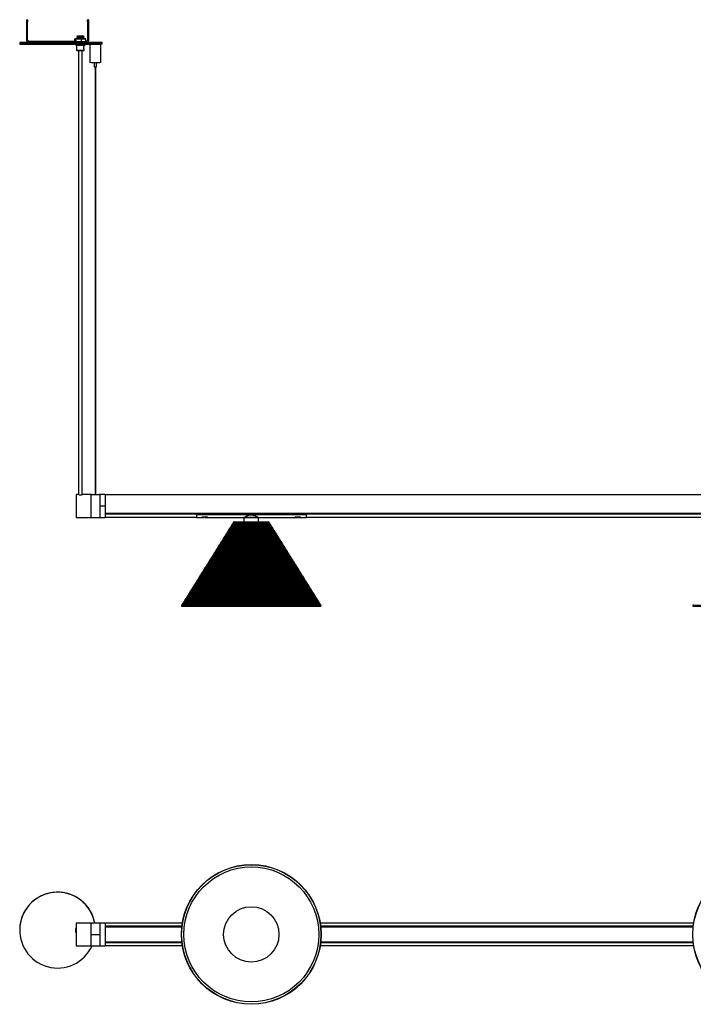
# Model space of a CAD drawing. Header units: millimetres. Extents: x 323 to 2855, y 431 to 1509.
# Tile 1 of 7: x 323 to 1061, y 431 to 1509. Entities that reach past the tile are written whole.
import ezdxf

# ---------------------------------------------------------------- set-up
doc = ezdxf.new("R2010")
doc.units = ezdxf.units.MM

msp = doc.modelspace()

# ---------------------------------------------------------------- linework, layer by layer
at = {"color": 7, "linetype": 'Continuous', "lineweight": 25}
for p, q in [((331.8, 1509), (330.8, 1509)), ((330.8, 1508.9), (330.8, 1509)), ((330.8, 1508.9), (331.8, 1508.9)), ((330.8, 1506.8), (330.8, 1508.9)), ((331.8, 1506.8), (330.8, 1506.8)), ((330.8, 1486.3), (330.8, 1506.8)), ((331.8, 1508.9), (331.8, 1509)), ((331.8, 1508.9), (331.8, 1506.8)), ((331.8, 1486.3), (331.8, 1506.8)), ((398.4, 1509), (397.4, 1509)), ((397.4, 1509), (397.4, 1508.9)), ((397.4, 1508.9), (398.4, 1508.9)), ((397.4, 1506.8), (397.4, 1508.9)), ((398.4, 1506.8), (397.4, 1506.8)), ((397.4, 1506.8), (397.4, 1486.3)), ((398.4, 1509), (398.4, 1508.9)), ((398.4, 1508.9), (398.4, 1506.8)), ((398.4, 1506.8), (398.4, 1486.3)), ((383.7, 1488.2), (383.6, 1488.1)), ((383.6, 1485), (383.6, 1488.1)), ((383.7, 1488.2), (384.6, 1488.1)), ((385.6, 1488.2), (384.2, 1488.2)), ((384.8, 1488.1), (384.6, 1488.1)), ((384.8, 1484.9), (384.8, 1488.1)), ((385.5, 1488.1), (384.8, 1488.1)), ((385.5, 1488.1), (390.1, 1488.1)), ((385.6, 1490.2), (385.6, 1490.1)), ((385.6, 1489.2), (385.6, 1489.1)), ((385.6, 1488.2), (385.6, 1488.1)), ((386.1, 1490.8), (386.1, 1490.5)), ((386.1, 1489.8), (386.1, 1489.5)), ((386.1, 1488.8), (386.1, 1488.5)), ((390.8, 1488.1), (390.1, 1488.1)), ((390.8, 1484.9), (390.8, 1488.1)), ((391.4, 1488.1), (390.8, 1488.1)), ((391.4, 1488.1), (395, 1488.1)), ((393, 1490), (393, 1490.2)), ((393, 1489), (393, 1489.2)), ((393, 1488.1), (393, 1488.2)), ((393.7, 1488.2), (393, 1488.2)), ((393.6, 1490.6), (393.6, 1490.7)), ((393.6, 1489.6), (393.6, 1489.7)), ((393.6, 1488.6), (393.6, 1488.7)), ((395.4, 1488.1), (394.5, 1488.2)), ((395.6, 1488.1), (395, 1488.1)), ((395.4, 1488.1), (395.6, 1488.1)), ((395.6, 1485), (395.6, 1488.1)), ((323.1, 1483.9), (323.1, 1482.4)), ((331.8, 1486.3), (330.8, 1486.3)), ((333.3, 1484.8), (333.3, 1485.1)), ((383.6, 1485.1), (333.3, 1485.1)), ((333.3, 1484.8), (333.3, 1483.8)), ((395.9, 1484.8), (333.3, 1484.8)), ((395.9, 1483.8), (333.3, 1483.8)), ((383.6, 1485), (383.7, 1485)), ((383.7, 1485), (384.6, 1484.9)), ((384.1, 1482.1), (384.1, 1481.4)), ((384.6, 1484.9), (384.8, 1484.9)), ((384.8, 1484.9), (385.5, 1484.9)), ((385.4, 1481.4), (385.4, 1475.6)), ((385.5, 1484.9), (390.1, 1484.9)), ((390.1, 1484.9), (390.8, 1484.9)), ((390.8, 1484.9), (391.4, 1484.9)), ((391.4, 1484.9), (395, 1484.9)), ((393.8, 1480.5), (393.8, 1481.4)), ((395, 1484.9), (395.6, 1485)), ((395.1, 1481.4), (395.1, 1482.2)), ((395.6, 1485), (395.4, 1484.9)), ((395.9, 1485.1), (395.6, 1485.1)), ((395.9, 1485.1), (395.9, 1484.8)), ((395.9, 1484.8), (395.9, 1483.8)), ((397.4, 1486.3), (398.4, 1486.3)), ((400.1, 1482.3), (400.1, 1462.3)), ((406.1, 1482.4), (405.4, 1482.4)), ((406.6, 1483.9), (406.6, 1483.9)), ((410.4, 1482.3), (410.4, 1482.4)), ((412.1, 1462.3), (412.1, 1482.3)), ((413.6, 1482.4), (413.6, 1483.9)), ((385.4, 1475.6), (385.6, 1475.4)), ((387.6, 1475.4), (387.6, 988.9)), ((391.6, 988.9), (391.6, 1475.4)), ((393.6, 1475.4), (393.8, 1475.6)), ((393.8, 1475.6), (393.8, 1476.4)), ((404.8, 1462.3), (404.8, 1457.3)), ((405.6, 1457.3), (405.6, 988.9)), ((406.6, 988.9), (406.6, 1457.3)), ((407.3, 1457.3), (407.3, 1462.3)), ((387.4, 989), (385.1, 989)), ((385.1, 989), (385.1, 964)), ((400.9, 989), (391.8, 989)), ((401.8, 989), (400.9, 989)), ((400.9, 989), (400.9, 964)), ((400.9, 989), (400.9, 964)), ((400.9, 989), (401.6, 989)), ((400.9, 989), (400.9, 989)), ((401.6, 988.9), (401.6, 989)), ((401.6, 989), (401.6, 989)), ((402.3, 989), (405.6, 989)), ((402.3, 989), (402.4, 988.9)), ((409.5, 988.9), (402.3, 988.9)), ((406.6, 989), (409.5, 989)), ((409.5, 988.9), (409.5, 989)), ((410.9, 989), (410.1, 989)), ((410.3, 989), (410.3, 988.9)), ((410.3, 989), (410.9, 989)), ((410.3, 989), (410.3, 989)), ((416.8, 989), (410.9, 989)), ((410.9, 989), (410.9, 964)), ((410.9, 989), (410.9, 989)), ((410.9, 989), (410.9, 976.5)), ((416.8, 989), (416.8, 976.5)), ((2416.8, 988.7), (416.8, 988.7)), ((416.8, 976.5), (410.9, 976.5)), ((410.9, 976.5), (410.9, 964)), ((416.8, 976.5), (416.8, 964)), ((385.1, 964), (400.9, 964)), ((400.9, 964), (410.9, 964)), ((410.9, 964), (416.8, 964)), ((416.8, 968.3), (2416.8, 968.3)), ((2416.8, 968.2), (416.8, 968.2)), ((416.8, 968), (516.8, 968)), ((516.8, 967.6), (416.8, 967.6)), ((416.8, 964.3), (516.8, 964.3)), ((516.8, 967.4), (516.8, 968.2)), ((516.8, 968.2), (636.8, 968.2)), ((516.8, 968.2), (516.8, 968.2)), ((516.8, 968.2), (518.3, 968.2)), ((516.8, 967.4), (636.8, 967.4)), ((516.8, 967.4), (516.8, 964)), ((516.8, 964), (522, 964)), ((518.3, 968.2), (518.3, 968.2)), ((519.8, 968.2), (519.8, 968.2)), ((522.3, 968.2), (522.3, 968.2)), ((522.6, 964.1), (525.3, 964.1)), ((526.3, 964.3), (525.3, 964.3)), ((526.3, 964.1), (529, 964.1)), ((528.4, 968.2), (528.4, 968.2)), ((528.4, 968.2), (620.3, 968.2)), ((529, 964.1), (528.9, 964.1)), ((529.5, 964), (568.8, 964)), ((568.8, 964), (568.8, 959.2)), ((584.8, 964), (568.8, 964)), ((568.8, 964), (584.8, 964)), ((584.8, 964), (624, 964)), ((584.8, 959.2), (584.8, 964)), ((620.3, 968.2), (620.3, 968.2)), ((624.3, 968.2), (624.3, 968.2)), ((624.5, 964.1), (627.3, 964.1)), ((625.3, 968.2), (625.3, 968.2)), ((628.2, 964.3), (627.2, 964.3)), ((628.3, 964.1), (631, 964.1)), ((630.4, 968.2), (636.8, 968.2)), ((630.4, 968.2), (630.4, 968.2)), ((631.5, 964), (636.8, 964)), ((636.8, 967.4), (636.8, 968.2)), ((636.8, 968.2), (636.8, 968.2)), ((636.8, 968), (1076.8, 968)), ((1076.8, 967.6), (636.8, 967.6)), ((636.8, 967.4), (636.8, 964)), ((636.8, 964.3), (1076.8, 964.3)), ((552.2, 949.7), (551.2, 949.4)), ((551.2, 949.4), (551.4, 948.4)), ((551.2, 949.4), (602.4, 949.4)), ((553.1, 951), (552, 950.8)), ((552, 950.8), (552.3, 949.7)), ((552, 950.8), (601.6, 950.8)), ((552.2, 949.7), (601.4, 949.7)), ((552.3, 949.7), (552.2, 949.7)), ((552.3, 949.7), (601.3, 949.7)), ((553.9, 952.4), (552.9, 952.1)), ((552.9, 952.1), (553.1, 951.1)), ((552.9, 952.1), (600.7, 952.1)), ((553.1, 951.1), (600.5, 951.1)), ((553.1, 951.1), (553.1, 951)), ((553.1, 951), (600.5, 951)), ((554.7, 953.7), (553.7, 953.5)), ((553.7, 953.5), (554, 952.5)), ((553.7, 953.5), (599.9, 953.5)), ((554, 952.5), (553.9, 952.4)), ((553.9, 952.4), (599.7, 952.4)), ((554, 952.5), (599.6, 952.5)), ((555.6, 955.1), (554.6, 954.8)), ((554.6, 954.8), (554.8, 953.8)), ((554.6, 954.8), (599, 954.8)), ((554.8, 953.8), (554.7, 953.7)), ((554.7, 953.7), (598.8, 953.7)), ((554.8, 953.8), (598.8, 953.8)), ((556.4, 956.4), (555.4, 956.2)), ((555.4, 956.2), (555.6, 955.2)), ((555.4, 956.2), (598.2, 956.2)), ((555.6, 955.2), (597.9, 955.2)), ((555.6, 955.2), (555.6, 955.1)), ((555.6, 955.1), (598, 955.1)), ((557.3, 957.8), (556.2, 957.5)), ((556.2, 957.5), (556.5, 956.5)), ((556.2, 957.5), (597.3, 957.5)), ((556.5, 956.5), (556.4, 956.4)), ((556.4, 956.4), (597.1, 956.4)), ((556.5, 956.5), (597.1, 956.5)), ((558.1, 959.2), (557.1, 958.9)), ((557.1, 958.9), (557.3, 957.9)), ((557.1, 958.9), (596.5, 958.9)), ((557.3, 957.9), (596.2, 957.9)), ((557.3, 957.9), (557.3, 957.8)), ((557.3, 957.8), (596.3, 957.8)), ((558.1, 959.2), (595.4, 959.2)), ((596.5, 958.9), (595.4, 959.2)), ((596.2, 957.9), (596.5, 958.9)), ((596.3, 957.8), (596.2, 957.9)), ((597.3, 957.5), (596.3, 957.8)), ((597.1, 956.5), (597.3, 957.5)), ((597.1, 956.4), (597.1, 956.5)), ((598.2, 956.2), (597.1, 956.4)), ((597.9, 955.2), (598.2, 956.2)), ((598, 955.1), (597.9, 955.2)), ((599, 954.8), (598, 955.1)), ((598.8, 953.8), (599, 954.8)), ((598.8, 953.7), (598.8, 953.8)), ((599.9, 953.5), (598.8, 953.7)), ((599.6, 952.5), (599.9, 953.5)), ((599.7, 952.4), (599.6, 952.5)), ((600.7, 952.1), (599.7, 952.4)), ((600.5, 951.1), (600.7, 952.1)), ((600.5, 951), (600.5, 951.1)), ((601.6, 950.8), (600.5, 951)), ((601.3, 949.7), (601.6, 950.8)), ((601.4, 949.7), (601.3, 949.7)), ((602.4, 949.4), (601.4, 949.7)), ((602.2, 948.4), (602.4, 949.4)), ((545.4, 938.8), (544.4, 938.5)), ((544.4, 938.5), (544.6, 937.5)), ((544.4, 938.5), (609.2, 938.5)), ((546.3, 940.2), (545.2, 939.9)), ((545.2, 939.9), (545.5, 938.9)), ((545.2, 939.9), (608.4, 939.9)), ((545.5, 938.9), (545.4, 938.8)), ((545.4, 938.8), (608.2, 938.8)), ((545.5, 938.9), (608.1, 938.9)), ((547.1, 941.5), (546.1, 941.3)), ((546.1, 941.3), (546.3, 940.2)), ((546.1, 941.3), (607.5, 941.3)), ((546.3, 940.2), (607.3, 940.2)), ((546.3, 940.2), (607.3, 940.2)), ((546.3, 940.2), (546.3, 940.2)), ((548, 942.9), (546.9, 942.6)), ((546.9, 942.6), (547.2, 941.6)), ((546.9, 942.6), (606.7, 942.6)), ((547.2, 941.6), (547.1, 941.5)), ((547.1, 941.5), (606.5, 941.5)), ((547.2, 941.6), (606.4, 941.6)), ((548.8, 944.2), (547.8, 944)), ((547.8, 944), (548, 943)), ((547.8, 944), (605.8, 944)), ((548, 943), (605.6, 943)), ((548, 943), (548, 942.9)), ((548, 942.9), (605.6, 942.9)), ((549.7, 945.6), (548.6, 945.3)), ((548.6, 945.3), (548.9, 944.3)), ((548.6, 945.3), (605, 945.3)), ((548.9, 944.3), (548.8, 944.2)), ((548.8, 944.2), (604.8, 944.2)), ((548.9, 944.3), (604.7, 944.3)), ((550.5, 946.9), (549.5, 946.7)), ((549.5, 946.7), (549.7, 945.7)), ((549.5, 946.7), (604.1, 946.7)), ((549.7, 945.7), (603.9, 945.7)), ((549.7, 945.7), (549.7, 945.6)), ((549.7, 945.6), (603.9, 945.6)), ((551.4, 948.3), (550.3, 948)), ((550.3, 948), (550.6, 947)), ((550.3, 948), (603.3, 948)), ((550.6, 947), (550.5, 946.9)), ((550.5, 946.9), (603.1, 946.9)), ((550.6, 947), (603, 947)), ((551.4, 948.4), (602.2, 948.4)), ((551.4, 948.4), (551.4, 948.3)), ((551.4, 948.3), (602.2, 948.3)), ((602.2, 948.3), (602.2, 948.4)), ((603.3, 948), (602.2, 948.3)), ((603, 947), (603.3, 948)), ((603.1, 946.9), (603, 947)), ((604.1, 946.7), (603.1, 946.9)), ((603.9, 945.7), (604.1, 946.7)), ((603.9, 945.6), (603.9, 945.7)), ((605, 945.3), (603.9, 945.6)), ((604.7, 944.3), (605, 945.3)), ((604.8, 944.2), (604.7, 944.3)), ((605.8, 944), (604.8, 944.2)), ((605.6, 943), (605.8, 944)), ((605.6, 942.9), (605.6, 943)), ((606.7, 942.6), (605.6, 942.9)), ((606.4, 941.6), (606.7, 942.6)), ((606.5, 941.5), (606.4, 941.6)), ((607.5, 941.3), (606.5, 941.5)), ((607.3, 940.2), (607.5, 941.3)), ((608.4, 939.9), (607.3, 940.2)), ((607.3, 940.2), (607.3, 940.2)), ((608.1, 938.9), (608.4, 939.9)), ((608.2, 938.8), (608.1, 938.9)), ((609.2, 938.5), (608.2, 938.8)), ((609, 937.5), (609.2, 938.5)), ((538.6, 927.9), (537.6, 927.7)), ((537.6, 927.7), (537.8, 926.7)), ((537.6, 927.7), (616, 927.7)), ((539.5, 929.3), (538.4, 929)), ((538.4, 929), (538.7, 928)), ((538.4, 929), (615.1, 929)), ((538.7, 928), (538.6, 927.9)), ((538.6, 927.9), (614.9, 927.9)), ((538.7, 928), (614.9, 928)), ((540.3, 930.7), (539.3, 930.4)), ((539.3, 930.4), (539.5, 929.4)), ((539.3, 930.4), (614.3, 930.4)), ((539.5, 929.4), (614, 929.4)), ((539.5, 929.4), (539.5, 929.3)), ((539.5, 929.3), (614.1, 929.3)), ((541.2, 932), (540.1, 931.8)), ((540.1, 931.8), (540.4, 930.7)), ((540.1, 931.8), (613.4, 931.8)), ((540.3, 930.7), (613.2, 930.7)), ((540.4, 930.7), (540.3, 930.7)), ((540.4, 930.7), (613.2, 930.7)), ((542, 933.4), (541, 933.1)), ((541, 933.1), (541.2, 932.1)), ((541, 933.1), (612.6, 933.1)), ((541.2, 932.1), (612.3, 932.1)), ((541.2, 932.1), (541.2, 932)), ((541.2, 932), (612.4, 932)), ((542.9, 934.7), (541.8, 934.5)), ((541.8, 934.5), (542.1, 933.5)), ((541.8, 934.5), (611.7, 934.5)), ((542.1, 933.5), (542, 933.4)), ((542, 933.4), (611.6, 933.4)), ((542.1, 933.5), (611.5, 933.5)), ((543.7, 936.1), (542.7, 935.8)), ((542.7, 935.8), (542.9, 934.8)), ((542.7, 935.8), (610.9, 935.8)), ((542.9, 934.8), (610.6, 934.8)), ((542.9, 934.8), (542.9, 934.7)), ((542.9, 934.7), (610.7, 934.7)), ((544.6, 937.4), (543.5, 937.2)), ((543.5, 937.2), (543.8, 936.2)), ((543.5, 937.2), (610.1, 937.2)), ((543.8, 936.2), (543.7, 936.1)), ((543.7, 936.1), (609.9, 936.1)), ((543.8, 936.2), (609.8, 936.2)), ((544.6, 937.5), (609, 937.5)), ((544.6, 937.5), (544.6, 937.4)), ((544.6, 937.4), (609, 937.4)), ((609, 937.4), (609, 937.5)), ((610.1, 937.2), (609, 937.4)), ((609.8, 936.2), (610.1, 937.2)), ((609.9, 936.1), (609.8, 936.2)), ((610.9, 935.8), (609.9, 936.1)), ((610.6, 934.8), (610.9, 935.8)), ((610.7, 934.7), (610.6, 934.8)), ((611.7, 934.5), (610.7, 934.7)), ((611.5, 933.5), (611.7, 934.5)), ((611.6, 933.4), (611.5, 933.5)), ((612.6, 933.1), (611.6, 933.4)), ((612.3, 932.1), (612.6, 933.1)), ((612.4, 932), (612.3, 932.1)), ((613.4, 931.8), (612.4, 932)), ((613.2, 930.7), (613.4, 931.8)), ((614.3, 930.4), (613.2, 930.7)), ((613.2, 930.7), (613.2, 930.7)), ((614, 929.4), (614.3, 930.4)), ((614.1, 929.3), (614, 929.4)), ((615.1, 929), (614.1, 929.3)), ((614.9, 928), (615.1, 929)), ((614.9, 927.9), (614.9, 928)), ((616, 927.7), (614.9, 927.9)), ((615.7, 926.7), (616, 927.7)), ((531.9, 917.1), (530.8, 916.8)), ((530.8, 916.8), (531.1, 915.8)), ((530.8, 916.8), (622.8, 916.8)), ((532.7, 918.4), (531.7, 918.2)), ((531.7, 918.2), (531.9, 917.2)), ((531.7, 918.2), (621.9, 918.2)), ((531.9, 917.2), (621.7, 917.2)), ((531.9, 917.2), (531.9, 917.1)), ((531.9, 917.1), (621.7, 917.1)), ((533.6, 919.8), (532.5, 919.5)), ((532.5, 919.5), (532.8, 918.5)), ((532.5, 919.5), (621.1, 919.5)), ((532.8, 918.5), (532.7, 918.4)), ((532.7, 918.4), (620.9, 918.4)), ((532.8, 918.5), (620.8, 918.5)), ((534.4, 921.2), (533.4, 920.9)), ((533.4, 920.9), (533.6, 919.9)), ((533.4, 920.9), (620.2, 920.9)), ((533.6, 919.9), (620, 919.9)), ((533.6, 919.9), (533.6, 919.8)), ((533.6, 919.8), (620, 919.8)), ((535.2, 922.5), (534.2, 922.3)), ((534.2, 922.3), (534.5, 921.2)), ((534.2, 922.3), (619.4, 922.3)), ((534.4, 921.2), (619.2, 921.2)), ((534.5, 921.2), (534.4, 921.2)), ((534.5, 921.2), (619.1, 921.2)), ((536.1, 923.9), (535, 923.6)), ((535, 923.6), (535.3, 922.6)), ((535, 923.6), (618.5, 923.6)), ((535.3, 922.6), (535.2, 922.5)), ((535.2, 922.5), (618.3, 922.5)), ((535.3, 922.6), (618.3, 922.6)), ((536.9, 925.2), (535.9, 925)), ((535.9, 925), (536.1, 924)), ((535.9, 925), (617.7, 925)), ((536.1, 924), (617.4, 924)), ((536.1, 924), (536.1, 923.9)), ((536.1, 923.9), (617.5, 923.9)), ((537.8, 926.6), (536.7, 926.3)), ((536.7, 926.3), (537, 925.3)), ((536.7, 926.3), (616.8, 926.3)), ((537, 925.3), (536.9, 925.2)), ((536.9, 925.2), (616.6, 925.2)), ((537, 925.3), (616.6, 925.3)), ((537.8, 926.7), (615.7, 926.7)), ((537.8, 926.7), (537.8, 926.6)), ((537.8, 926.6), (615.8, 926.6)), ((615.8, 926.6), (615.7, 926.7)), ((616.8, 926.3), (615.8, 926.6)), ((616.6, 925.3), (616.8, 926.3)), ((616.6, 925.2), (616.6, 925.3)), ((617.7, 925), (616.6, 925.2)), ((617.4, 924), (617.7, 925)), ((617.5, 923.9), (617.4, 924)), ((618.5, 923.6), (617.5, 923.9)), ((618.3, 922.6), (618.5, 923.6)), ((618.3, 922.5), (618.3, 922.6)), ((619.4, 922.3), (618.3, 922.5)), ((619.1, 921.2), (619.4, 922.3)), ((619.2, 921.2), (619.1, 921.2)), ((620.2, 920.9), (619.2, 921.2)), ((620, 919.9), (620.2, 920.9)), ((620, 919.8), (620, 919.9)), ((621.1, 919.5), (620, 919.8)), ((620.8, 918.5), (621.1, 919.5)), ((620.9, 918.4), (620.8, 918.5)), ((621.9, 918.2), (620.9, 918.4)), ((621.7, 917.2), (621.9, 918.2)), ((621.7, 917.1), (621.7, 917.2)), ((622.8, 916.8), (621.7, 917.1)), ((622.5, 915.8), (622.8, 916.8)), ((525.1, 906.2), (524, 906)), ((524, 906), (524.3, 905)), ((524, 906), (629.6, 906)), ((525.9, 907.6), (524.9, 907.3)), ((524.9, 907.3), (525.1, 906.3)), ((524.9, 907.3), (628.7, 907.3)), ((525.1, 906.3), (628.5, 906.3)), ((525.1, 906.3), (525.1, 906.2)), ((525.1, 906.2), (628.5, 906.2)), ((526.8, 908.9), (525.7, 908.7)), ((525.7, 908.7), (526, 907.7)), ((525.7, 908.7), (627.9, 908.7)), ((526, 907.7), (525.9, 907.6)), ((525.9, 907.6), (627.7, 907.6)), ((526, 907.7), (627.6, 907.7)), ((527.6, 910.3), (526.6, 910)), ((526.6, 910), (526.8, 909)), ((526.6, 910), (627, 910)), ((526.8, 909), (626.8, 909)), ((526.8, 909), (526.8, 908.9)), ((526.8, 908.9), (626.8, 908.9)), ((528.5, 911.7), (527.4, 911.4)), ((527.4, 911.4), (527.7, 910.4)), ((527.4, 911.4), (626.2, 911.4)), ((527.7, 910.4), (527.6, 910.3)), ((527.6, 910.3), (626, 910.3)), ((527.7, 910.4), (625.9, 910.4)), ((529.3, 913), (528.3, 912.8)), ((528.3, 912.8), (528.5, 911.7)), ((528.3, 912.8), (625.3, 912.8)), ((528.5, 911.7), (625.1, 911.7)), ((528.5, 911.7), (625.1, 911.7)), ((528.5, 911.7), (528.5, 911.7)), ((530.2, 914.4), (529.1, 914.1)), ((529.1, 914.1), (529.4, 913.1)), ((529.1, 914.1), (624.5, 914.1)), ((529.4, 913.1), (529.3, 913)), ((529.3, 913), (624.3, 913)), ((529.4, 913.1), (624.2, 913.1)), ((531, 915.7), (530, 915.5)), ((530, 915.5), (530.2, 914.5)), ((530, 915.5), (623.6, 915.5)), ((530.2, 914.5), (623.4, 914.5)), ((530.2, 914.5), (530.2, 914.4)), ((530.2, 914.4), (623.4, 914.4)), ((531.1, 915.8), (531, 915.7)), ((531, 915.7), (622.6, 915.7)), ((531.1, 915.8), (622.5, 915.8)), ((622.6, 915.7), (622.5, 915.8)), ((623.6, 915.5), (622.6, 915.7)), ((623.4, 914.5), (623.6, 915.5)), ((623.4, 914.4), (623.4, 914.5)), ((624.5, 914.1), (623.4, 914.4)), ((624.2, 913.1), (624.5, 914.1)), ((624.3, 913), (624.2, 913.1)), ((625.3, 912.8), (624.3, 913)), ((625.1, 911.7), (625.3, 912.8)), ((626.2, 911.4), (625.1, 911.7)), ((625.1, 911.7), (625.1, 911.7)), ((625.9, 910.4), (626.2, 911.4)), ((626, 910.3), (625.9, 910.4)), ((627, 910), (626, 910.3)), ((626.8, 909), (627, 910)), ((626.8, 908.9), (626.8, 909)), ((627.9, 908.7), (626.8, 908.9)), ((627.6, 907.7), (627.9, 908.7)), ((627.7, 907.6), (627.6, 907.7)), ((628.7, 907.3), (627.7, 907.6)), ((628.5, 906.3), (628.7, 907.3)), ((628.5, 906.2), (628.5, 906.3)), ((629.6, 906), (628.5, 906.2)), ((629.3, 905), (629.6, 906)), ((518.3, 895.4), (517.2, 895.1)), ((517.2, 895.1), (517.5, 894.1)), ((517.2, 895.1), (636.3, 895.1)), ((519.1, 896.7), (518.1, 896.5)), ((518.1, 896.5), (518.3, 895.5)), ((518.1, 896.5), (635.5, 896.5)), ((518.3, 895.5), (635.2, 895.5)), ((518.3, 895.5), (518.3, 895.4)), ((518.3, 895.4), (635.3, 895.4)), ((520, 898.1), (518.9, 897.8)), ((518.9, 897.8), (519.2, 896.8)), ((518.9, 897.8), (634.6, 897.8)), ((519.2, 896.8), (519.1, 896.7)), ((519.1, 896.7), (634.4, 896.7)), ((519.2, 896.8), (634.4, 896.8)), ((520.8, 899.5), (519.8, 899.2)), ((519.8, 899.2), (520, 898.2)), ((519.8, 899.2), (633.8, 899.2)), ((520, 898.2), (633.5, 898.2)), ((520, 898.2), (520, 898.1)), ((520, 898.1), (633.6, 898.1)), ((521.7, 900.8), (520.6, 900.5)), ((520.6, 900.5), (520.9, 899.5)), ((520.6, 900.5), (632.9, 900.5)), ((520.8, 899.5), (632.7, 899.5)), ((520.9, 899.5), (520.8, 899.5)), ((520.9, 899.5), (632.7, 899.5)), ((522.5, 902.2), (521.5, 901.9)), ((521.5, 901.9), (521.7, 900.9)), ((521.5, 901.9), (632.1, 901.9)), ((521.7, 900.9), (631.8, 900.9)), ((521.7, 900.9), (521.7, 900.8)), ((521.7, 900.8), (631.9, 900.8)), ((523.4, 903.5), (522.3, 903.3)), ((522.3, 903.3), (522.6, 902.2)), ((522.3, 903.3), (631.2, 903.3)), ((522.5, 902.2), (631.1, 902.2)), ((522.6, 902.2), (522.5, 902.2)), ((522.6, 902.2), (631, 902.2)), ((524.2, 904.9), (523.2, 904.6)), ((523.2, 904.6), (523.4, 903.6)), ((523.2, 904.6), (630.4, 904.6)), ((523.4, 903.6), (630.2, 903.6)), ((523.4, 903.6), (523.4, 903.5)), ((523.4, 903.5), (630.2, 903.5)), ((524.3, 905), (524.2, 904.9)), ((524.2, 904.9), (629.4, 904.9)), ((524.3, 905), (629.3, 905)), ((629.4, 904.9), (629.3, 905)), ((630.4, 904.6), (629.4, 904.9)), ((630.2, 903.6), (630.4, 904.6)), ((630.2, 903.5), (630.2, 903.6)), ((631.2, 903.3), (630.2, 903.5)), ((631, 902.2), (631.2, 903.3)), ((631.1, 902.2), (631, 902.2)), ((632.1, 901.9), (631.1, 902.2)), ((631.8, 900.9), (632.1, 901.9)), ((631.9, 900.8), (631.8, 900.9)), ((632.9, 900.5), (631.9, 900.8)), ((632.7, 899.5), (632.9, 900.5)), ((633.8, 899.2), (632.7, 899.5)), ((632.7, 899.5), (632.7, 899.5)), ((633.5, 898.2), (633.8, 899.2)), ((633.6, 898.1), (633.5, 898.2)), ((634.6, 897.8), (633.6, 898.1)), ((634.4, 896.8), (634.6, 897.8)), ((634.4, 896.7), (634.4, 896.8)), ((635.5, 896.5), (634.4, 896.7)), ((635.2, 895.5), (635.5, 896.5)), ((635.3, 895.4), (635.2, 895.5)), ((636.3, 895.1), (635.3, 895.4)), ((636.1, 894.1), (636.3, 895.1)), ((511.5, 884.5), (510.5, 884.3)), ((510.5, 884.3), (510.7, 883.3)), ((510.5, 884.3), (643.1, 884.3)), ((512.4, 885.9), (511.3, 885.6)), ((511.3, 885.6), (511.6, 884.6)), ((511.3, 885.6), (642.3, 885.6)), ((511.6, 884.6), (511.5, 884.5)), ((511.5, 884.5), (642.1, 884.5)), ((511.6, 884.6), (642, 884.6)), ((513.2, 887.2), (512.2, 887)), ((512.2, 887), (512.4, 886)), ((512.2, 887), (641.4, 887)), ((512.4, 886), (641.2, 886)), ((512.4, 886), (512.4, 885.9)), ((512.4, 885.9), (641.2, 885.9)), ((514.1, 888.6), (513, 888.3)), ((513, 888.3), (513.3, 887.3)), ((513, 888.3), (640.6, 888.3)), ((513.3, 887.3), (513.2, 887.2)), ((513.2, 887.2), (640.4, 887.2)), ((513.3, 887.3), (640.3, 887.3)), ((514.9, 890), (513.9, 889.7)), ((513.9, 889.7), (514.1, 888.7)), ((513.9, 889.7), (639.7, 889.7)), ((514.1, 888.7), (639.5, 888.7)), ((514.1, 888.7), (514.1, 888.6)), ((514.1, 888.6), (639.5, 888.6)), ((515.7, 891.3), (514.7, 891.1)), ((514.7, 891.1), (515, 890)), ((514.7, 891.1), (638.9, 891.1)), ((514.9, 890), (638.7, 890)), ((515, 890), (514.9, 890)), ((515, 890), (638.6, 890)), ((516.6, 892.7), (515.5, 892.4)), ((515.5, 892.4), (515.8, 891.4)), ((515.5, 892.4), (638, 892.4)), ((515.8, 891.4), (515.7, 891.3)), ((515.7, 891.3), (637.8, 891.3)), ((515.8, 891.4), (637.8, 891.4)), ((517.4, 894), (516.4, 893.8)), ((516.4, 893.8), (516.6, 892.8)), ((516.4, 893.8), (637.2, 893.8)), ((516.6, 892.8), (636.9, 892.8)), ((516.6, 892.8), (516.6, 892.7)), ((516.6, 892.7), (637, 892.7)), ((517.5, 894.1), (517.4, 894)), ((517.4, 894), (636.1, 894)), ((517.5, 894.1), (636.1, 894.1)), ((636.1, 894), (636.1, 894.1)), ((637.2, 893.8), (636.1, 894)), ((636.9, 892.8), (637.2, 893.8)), ((637, 892.7), (636.9, 892.8)), ((638, 892.4), (637, 892.7)), ((637.8, 891.4), (638, 892.4)), ((637.8, 891.3), (637.8, 891.4)), ((638.9, 891.1), (637.8, 891.3)), ((638.6, 890), (638.9, 891.1)), ((638.7, 890), (638.6, 890)), ((639.7, 889.7), (638.7, 890)), ((639.5, 888.7), (639.7, 889.7)), ((639.5, 888.6), (639.5, 888.7)), ((640.6, 888.3), (639.5, 888.6)), ((640.3, 887.3), (640.6, 888.3)), ((640.4, 887.2), (640.3, 887.3)), ((641.4, 887), (640.4, 887.2)), ((641.2, 886), (641.4, 887)), ((641.2, 885.9), (641.2, 886)), ((642.3, 885.6), (641.2, 885.9)), ((642, 884.6), (642.3, 885.6)), ((642.1, 884.5), (642, 884.6)), ((643.1, 884.3), (642.1, 884.5)), ((642.9, 883.3), (643.1, 884.3)), ((504.7, 873.7), (503.7, 873.4)), ((503.7, 873.4), (503.9, 872.4)), ((503.7, 873.4), (649.9, 873.4)), ((505.6, 875), (504.5, 874.8)), ((504.5, 874.8), (504.8, 873.8)), ((504.5, 874.8), (649.1, 874.8)), ((504.8, 873.8), (504.7, 873.7)), ((504.7, 873.7), (648.9, 873.7)), ((504.8, 873.8), (648.8, 873.8)), ((506.4, 876.4), (505.4, 876.1)), ((505.4, 876.1), (505.6, 875.1)), ((505.4, 876.1), (648.2, 876.1)), ((505.6, 875.1), (648, 875.1)), ((505.6, 875.1), (505.6, 875)), ((505.6, 875), (648, 875)), ((507.3, 877.7), (506.2, 877.5)), ((506.2, 877.5), (506.5, 876.5)), ((506.2, 877.5), (647.4, 877.5)), ((506.5, 876.5), (506.4, 876.4)), ((506.4, 876.4), (647.2, 876.4)), ((506.5, 876.5), (647.1, 876.5)), ((508.1, 879.1), (507.1, 878.8)), ((507.1, 878.8), (507.3, 877.8)), ((507.1, 878.8), (646.5, 878.8)), ((507.3, 877.8), (646.3, 877.8)), ((507.3, 877.8), (507.3, 877.7)), ((507.3, 877.7), (646.3, 877.7)), ((509, 880.5), (507.9, 880.2)), ((507.9, 880.2), (508.2, 879.2)), ((507.9, 880.2), (645.7, 880.2)), ((508.2, 879.2), (508.1, 879.1)), ((508.1, 879.1), (645.5, 879.1)), ((508.2, 879.2), (645.4, 879.2)), ((509.8, 881.8), (508.8, 881.6)), ((508.8, 881.6), (509, 880.5)), ((508.8, 881.6), (644.8, 881.6)), ((509, 880.5), (644.6, 880.5)), ((509, 880.5), (644.6, 880.5)), ((509, 880.5), (509, 880.5)), ((510.7, 883.2), (509.6, 882.9)), ((509.6, 882.9), (509.9, 881.9)), ((509.6, 882.9), (644, 882.9)), ((509.9, 881.9), (509.8, 881.8)), ((509.8, 881.8), (643.8, 881.8)), ((509.9, 881.9), (643.7, 881.9)), ((510.7, 883.3), (642.9, 883.3)), ((510.7, 883.3), (510.7, 883.2)), ((510.7, 883.2), (642.9, 883.2)), ((642.9, 883.2), (642.9, 883.3)), ((644, 882.9), (642.9, 883.2)), ((643.7, 881.9), (644, 882.9)), ((643.8, 881.8), (643.7, 881.9)), ((644.8, 881.6), (643.8, 881.8)), ((644.6, 880.5), (644.8, 881.6)), ((645.7, 880.2), (644.6, 880.5)), ((644.6, 880.5), (644.6, 880.5)), ((645.4, 879.2), (645.7, 880.2)), ((645.5, 879.1), (645.4, 879.2)), ((646.5, 878.8), (645.5, 879.1)), ((646.3, 877.8), (646.5, 878.8)), ((646.3, 877.7), (646.3, 877.8)), ((647.4, 877.5), (646.3, 877.7)), ((647.1, 876.5), (647.4, 877.5)), ((647.2, 876.4), (647.1, 876.5)), ((648.2, 876.1), (647.2, 876.4)), ((648, 875.1), (648.2, 876.1)), ((648, 875), (648, 875.1)), ((649.1, 874.8), (648, 875)), ((648.8, 873.8), (649.1, 874.8)), ((648.9, 873.7), (648.8, 873.8)), ((649.9, 873.4), (648.9, 873.7)), ((649.7, 872.4), (649.9, 873.4)), ((501.3, 868.2), (500.3, 868)), ((500.3, 868), (500.5, 867)), ((500.3, 868), (653.3, 868)), ((500.5, 867), (653, 867)), ((502.2, 869.6), (501.1, 869.3)), ((501.1, 869.3), (501.4, 868.3)), ((501.1, 869.3), (652.4, 869.3)), ((501.4, 868.3), (501.3, 868.2)), ((501.3, 868.2), (652.2, 868.2)), ((501.4, 868.3), (652.2, 868.3)), ((503, 871), (502, 870.7)), ((502, 870.7), (502.2, 869.7)), ((502, 870.7), (651.6, 870.7)), ((502.2, 869.7), (651.3, 869.7)), ((502.2, 869.7), (502.2, 869.6)), ((502.2, 869.6), (651.4, 869.6)), ((503.9, 872.3), (502.8, 872.1)), ((502.8, 872.1), (503.1, 871)), ((502.8, 872.1), (650.7, 872.1)), ((503, 871), (650.6, 871)), ((503.1, 871), (503, 871)), ((503.1, 871), (650.5, 871)), ((503.9, 872.4), (649.7, 872.4)), ((503.9, 872.4), (503.9, 872.3)), ((503.9, 872.3), (649.7, 872.3)), ((649.7, 872.3), (649.7, 872.4)), ((650.7, 872.1), (649.7, 872.3)), ((650.5, 871), (650.7, 872.1)), ((650.6, 871), (650.5, 871)), ((651.6, 870.7), (650.6, 871)), ((651.3, 869.7), (651.6, 870.7)), ((651.4, 869.6), (651.3, 869.7)), ((652.4, 869.3), (651.4, 869.6)), ((652.2, 868.3), (652.4, 869.3)), ((652.2, 868.2), (652.2, 868.3)), ((653.3, 868), (652.2, 868.2)), ((653, 867), (653.3, 868)), ((1061.3, 868.2), (1060.3, 868)), ((1060.3, 868), (1060.5, 867)), ((1060.3, 868), (1213.3, 868)), ((1060.5, 867), (1213, 867)), ((400.9, 519.9), (385.1, 519.9)), ((385.1, 519.9), (385.1, 494.9)), ((410.9, 519.9), (400.9, 519.9)), ((400.9, 519.9), (400.9, 494.9)), ((400.9, 519.9), (400.9, 506.9)), ((410.9, 519.9), (410.9, 506.9)), ((416.8, 519.9), (410.9, 519.9)), ((410.9, 519.9), (410.9, 494.9)), ((416.8, 519.9), (416.8, 494.9)), ((501.3, 519.6), (416.8, 519.6)), ((1061.3, 519.6), (652.3, 519.6)), ((323.1, 512.1), (323.1, 512.1)), ((384.1, 511.9), (384.1, 511.9)), ((410.9, 506.9), (400.9, 506.9)), ((400.9, 506.9), (400.9, 494.9)), ((410.9, 506.9), (410.9, 505.4)), ((416.8, 516.5), (500.8, 516.5)), ((416.8, 516.3), (500.8, 516.3)), ((500.8, 516.3), (416.8, 516.3)), ((500.8, 516.1), (416.8, 516.1)), ((416.8, 515.9), (500.8, 515.9)), ((500.7, 515.8), (416.8, 515.8)), ((652.7, 516.5), (1060.8, 516.5)), ((652.8, 516.3), (1060.8, 516.3)), ((1060.8, 516.3), (652.8, 516.3)), ((1060.8, 516.1), (652.8, 516.1)), ((652.8, 515.9), (1060.8, 515.9)), ((1060.7, 515.8), (652.8, 515.8)), ((416.8, 499), (500.7, 499)), ((500.8, 498.8), (416.8, 498.8)), ((416.8, 498.6), (500.8, 498.6)), ((416.8, 498.4), (500.8, 498.4)), ((500.8, 498.4), (416.8, 498.4)), ((500.8, 498.3), (416.8, 498.3)), ((1060.8, 498.3), (652.7, 498.3)), ((652.8, 499), (1060.7, 499)), ((1060.8, 498.8), (652.8, 498.8)), ((652.8, 498.6), (1060.8, 498.6)), ((652.8, 498.4), (1060.8, 498.4)), ((1060.8, 498.4), (652.8, 498.4)), ((385.1, 494.9), (400.9, 494.9)), ((400.9, 494.9), (410.9, 494.9)), ((410.9, 494.9), (416.8, 494.9)), ((416.8, 495.1), (501.3, 495.1)), ((652.3, 495.1), (1061.3, 495.1))]:
    msp.add_line(p, q, dxfattribs=at)
at = {"color": 7, "linetype": 'Continuous', "lineweight": 25, "flags": 128}
for points in [[(385.6, 1488.2), (385.3, 1488.2), (385.1, 1488.1), (385.2, 1488.1), (385.7, 1488.1), (386.5, 1488.1), (387.5, 1488.1), (388.7, 1488.1), (390, 1488.1), (391.3, 1488.1), (392.4, 1488.1), (393.3, 1488.1), (393.8, 1488.1), (394.1, 1488.1), (394, 1488.2), (393.5, 1488.2), (393.1, 1488.2)], [(385.6, 1490.1), (385.6, 1490.1), (385.9, 1490.1), (386.8, 1490.2), (388.1, 1490.2), (389.7, 1490.3), (391.2, 1490.3), (392.5, 1490.4), (392.5, 1490.4), (393.3, 1490.5), (393.6, 1490.6)], [(385.6, 1489.1), (385.6, 1489.1), (385.9, 1489.1), (386.8, 1489.2), (388.1, 1489.2), (389.7, 1489.3), (391.2, 1489.3), (392.5, 1489.4), (392.5, 1489.4), (393.3, 1489.5), (393.6, 1489.6)], [(391.7, 1490.9), (391.5, 1491), (391.1, 1491), (390.4, 1491), (389.6, 1491), (388.8, 1491), (388.1, 1491), (387.6, 1491), (387.5, 1490.9), (387.7, 1490.9), (388.1, 1490.9), (388.8, 1490.9), (389.6, 1490.9), (390.4, 1490.9), (391.1, 1490.9), (391.5, 1490.9), (391.7, 1490.9)], [(391.4, 1488.1), (391.2, 1488.1), (391.1, 1488.1), (390.9, 1488.1), (390.7, 1488.1), (390.6, 1488.1), (390.4, 1488.1), (390.2, 1488.1), (390.1, 1488.1)], [(332.1, 1484.2), (331.2, 1484.2), (329.1, 1484.1), (327.3, 1484.1), (325.7, 1484.1), (324.6, 1484), (323.7, 1484), (323.2, 1484), (323.1, 1483.9), (323.3, 1483.9), (323.9, 1483.9), (324.8, 1483.8), (326.1, 1483.8), (327.6, 1483.8), (329.5, 1483.7), (331.7, 1483.7), (334.2, 1483.7), (337, 1483.7), (339.9, 1483.6), (343.1, 1483.6), (346.5, 1483.6), (350, 1483.6), (353.7, 1483.6), (357.4, 1483.6), (361.2, 1483.6), (365, 1483.6), (368.9, 1483.6), (372.6, 1483.6), (376.4, 1483.6), (380, 1483.6), (383.5, 1483.6), (386.8, 1483.6), (389.9, 1483.7), (392.9, 1483.7), (395.6, 1483.7), (398, 1483.7), (400.1, 1483.8), (401.9, 1483.8), (403.4, 1483.8), (404.6, 1483.8), (405.5, 1483.9), (406, 1483.9), (406.1, 1483.9), (406.1, 1483.9)], [(323.1, 1482.4), (323.1, 1482.4), (323.3, 1482.4), (323.9, 1482.4), (324.8, 1482.3), (326.1, 1482.3), (327.6, 1482.3), (329.5, 1482.2), (331.7, 1482.2), (334.2, 1482.2), (337, 1482.2), (339.9, 1482.1), (343.1, 1482.1), (346.5, 1482.1), (350, 1482.1), (353.7, 1482.1), (357.4, 1482.1), (361.2, 1482.1), (365, 1482.1), (368.9, 1482.1), (372.6, 1482.1), (376.4, 1482.1), (380, 1482.1), (383.5, 1482.1), (386.8, 1482.1), (389.9, 1482.2), (392.9, 1482.2), (395.6, 1482.2), (398, 1482.2), (400.1, 1482.3), (401.9, 1482.3), (403.4, 1482.3), (404.6, 1482.3), (405.4, 1482.4)], [(391.4, 1484.9), (391.2, 1484.9), (391.1, 1484.9), (390.9, 1484.9), (390.7, 1484.9), (390.6, 1484.9), (390.4, 1484.9), (390.2, 1484.9), (390.1, 1484.9)], [(406.1, 1483.9), (404.5, 1483.9), (402.9, 1483.9), (401.5, 1483.9), (400.3, 1483.9), (399.4, 1483.9), (398.8, 1483.9), (398.6, 1483.9), (398.6, 1484), (399.1, 1484), (399.8, 1484), (400.9, 1484), (402.2, 1484), (403.6, 1484), (405.2, 1484), (406.8, 1484), (408.4, 1484), (409.9, 1484), (411.2, 1484), (412.3, 1484), (413, 1484), (413.5, 1484), (413.5, 1483.9), (413.3, 1483.9), (412.7, 1483.9), (411.8, 1483.9), (410.6, 1483.9), (409.2, 1483.9), (407.7, 1483.9), (406.1, 1483.9)], [(402.7, 1482.3), (402.7, 1482.3), (404.1, 1482.3), (405.6, 1482.3), (407.1, 1482.3)], [(406.1, 1483.9), (405.1, 1483.9), (404.3, 1483.9), (403.7, 1483.9), (403.6, 1483.9), (403.7, 1483.9), (404.3, 1484), (405.1, 1484), (406, 1484), (407, 1484), (407.8, 1484), (408.4, 1483.9), (408.6, 1483.9), (408.4, 1483.9), (407.8, 1483.9), (407, 1483.9), (406.1, 1483.9)], [(406.4, 1483.9), (406.5, 1483.9), (406.5, 1483.9), (406.5, 1483.9), (406.4, 1483.9), (406.2, 1483.9), (406, 1483.9), (405.8, 1483.9), (405.7, 1483.9), (405.6, 1483.9), (405.6, 1483.9), (405.6, 1483.9), (405.7, 1483.9), (405.9, 1483.9), (406.1, 1483.9), (406.3, 1483.9), (406.4, 1483.9)], [(407.1, 1482.3), (408.5, 1482.3), (409.8, 1482.3), (410.8, 1482.3), (411.6, 1482.3), (412, 1482.3), (412, 1482.3), (411.7, 1482.4), (411, 1482.4), (410.4, 1482.4)], [(523.7, 968.2), (523.7, 968.2), (523.7, 968.2)], [(526.2, 964.3), (526.2, 964.2), (526.3, 964.1), (526.3, 964.1), (526.3, 964.1), (526.3, 964.1), (526.3, 964.1), (526.3, 964.2), (526.3, 964.3)], [(528.1, 968.2), (528, 968.2), (528, 968.2)], [(625.5, 968.2), (625.5, 968.2), (625.5, 968.2)], [(627.2, 964.3), (627.2, 964.2), (627.3, 964.1), (627.3, 964.1), (627.3, 964.1), (627.3, 964.1), (627.3, 964.1), (627.3, 964.2), (627.3, 964.3)], [(629.9, 968.2), (629.9, 968.2), (629.9, 968.2)]]:
    msp.add_lwpolyline(points, dxfattribs=at)
at = {"color": 7, "linetype": 'Continuous', "lineweight": 25}
for centre, radius in [((576.8, 507.4), 76.5), ((576.8, 507.4), 76.3), ((1136.8, 507.4), 76.5), ((1136.8, 507.4), 76.3), ((576.8, 507.4), 73.9), ((576.8, 507.4), 30.3)]:
    msp.add_circle(centre, radius, dxfattribs=at)
for centre, radius, start, end in [((384.5, 1465), 23.2, 90.9198, 92.0107), ((387, 1676.8), 188.7, 269.2802, 269.5479), ((382.3, 1615.4), 127.3, 271.6455, 275.0671), ((389.4, 1159.9), 331.1, 89.9771, 90.4632), ((392.2, 1299.5), 188.7, 89.2802, 89.5479), ((394.6, 1511.3), 23.2, 270.9198, 272.0107), ((333.3, 1486.3), 2.5, 180.0011, 270.0011), ((333.3, 1486.6), 1.5, 180.0011, 270.0011), ((333.3, 1486.3), 1.5, 180.0011, 270.0011), ((389.6, 1685.7), 204.4, 268.4621, 271.5463), ((387, 1673.6), 188.7, 269.2802, 269.5479), ((394.6, 1508.1), 23.2, 270.9198, 272.0107), ((395.9, 1486.6), 1.5, 269.9989, 359.9989), ((395.9, 1486.3), 1.5, 269.9989, 359.9989), ((395.9, 1486.3), 2.5, 269.9989, 359.9989), ((397.6, 1325), 159.2, 86.9498, 90.1861), ((408.1, 1670.6), 188.2, 269.3688, 271.648), ((389.6, 1650.3), 174.7, 268.627, 271.3814), ((389.6, 1642.9), 167.5, 268.6316, 271.3684), ((405.3, 1696.1), 233.8, 268.7127, 270.4309), ((406.1, 1506.7), 49.4, 268.5506, 271.4494), ((408.3, 1585), 122.7, 269.437, 271.7664), ((389.6, 999.3), 10.5, 257.7632, 282.3211), ((524.9, 964.3), 0.493, 331.9229, 2.3786), ((628.7, 964.3), 0.493, 177.6214, 208.0771), ((364.6, 512.1), 41.5, 10.771, 335.4466), ((364.6, 512.1), 41.5, 10.7544, 179.998), ((389.6, 511.9), 5.5, 144.902, 215.098), ((389.6, 511.9), 5.5, 144.902, 179.9999)]:
    msp.add_arc(centre, radius, start, end, dxfattribs=at)
for points, knots in [([(385.6, 1490.2), (385.7, 1490.2), (385.8, 1490.2), (386.7, 1490.3), (388.1, 1490.3), (389.7, 1490.4), (391.2, 1490.5), (392.5, 1490.5), (393.4, 1490.6), (393.7, 1490.7), (393.6, 1490.7), (393.5, 1490.7)], [0, 0, 0, 0, 0.112259, 0.236033, 0.359806, 0.48358, 0.607354, 0.731128, 0.854902, 0.978676, 1, 1, 1, 1]), ([(386.1, 1490.5), (386, 1490.5), (385.9, 1490.4), (385.7, 1490.2), (385.6, 1490.2)], [0, 0, 0, 0, 0.49993, 1, 1, 1, 1]), ([(385.6, 1490.1), (385.7, 1490), (385.9, 1489.9), (386, 1489.8), (386.1, 1489.8)], [0, 0, 0, 0, 0.506369, 1, 1, 1, 1]), ([(385.6, 1489.2), (385.7, 1489.2), (385.8, 1489.2), (386.7, 1489.3), (388.1, 1489.3), (389.7, 1489.4), (391.2, 1489.5), (392.5, 1489.5), (393.4, 1489.6), (393.7, 1489.7), (393.6, 1489.7), (393.5, 1489.7)], [0, 0, 0, 0, 0.112259, 0.236033, 0.359806, 0.48358, 0.607354, 0.731128, 0.854902, 0.978676, 1, 1, 1, 1]), ([(386.1, 1489.5), (386, 1489.5), (385.9, 1489.4), (385.7, 1489.2), (385.6, 1489.2)], [0, 0, 0, 0, 0.49993, 1, 1, 1, 1]), ([(385.6, 1489.1), (385.7, 1489), (385.9, 1488.9), (386, 1488.8), (386.1, 1488.8)], [0, 0, 0, 0, 0.506369, 1, 1, 1, 1]), ([(385.6, 1488.2), (385.7, 1488.2), (385.8, 1488.2), (386.7, 1488.3), (388.1, 1488.3), (389.7, 1488.4), (391.2, 1488.5), (392.5, 1488.5), (393.4, 1488.6), (393.7, 1488.7), (393.6, 1488.7), (393.5, 1488.7)], [0, 0, 0, 0, 0.112259, 0.236033, 0.359806, 0.48358, 0.607354, 0.731128, 0.854902, 0.978676, 1, 1, 1, 1]), ([(386.1, 1488.5), (386, 1488.5), (385.9, 1488.4), (385.7, 1488.2), (385.6, 1488.2)], [0, 0, 0, 0, 0.49993, 1, 1, 1, 1]), ([(385.8, 1490.9), (385.9, 1491), (386, 1491), (386.5, 1491), (386.7, 1491)], [0, 0, 0, 0, 0.493682, 1, 1, 1, 1]), ([(385.8, 1490.9), (385.8, 1490.9), (385.9, 1490.9), (386, 1490.8), (386.1, 1490.7)], [0, 0, 0, 0, 0.1608891, 1, 1, 1, 1]), ([(388.3, 1490.9), (388, 1490.9), (387.2, 1490.9), (386.4, 1490.9), (385.9, 1490.9), (385.8, 1490.9), (385.8, 1490.9)], [0, 0, 0, 0, 0.255506, 0.510718, 0.77905, 1, 1, 1, 1]), ([(386.1, 1490.8), (386.1, 1490.8), (386.1, 1490.8), (386.4, 1490.8), (387.1, 1490.9), (387.9, 1490.9), (388.3, 1490.9)], [0, 0, 0, 0, 0.013908, 0.342605, 0.671303, 1, 1, 1, 1]), ([(386.1, 1489.8), (386.1, 1489.8), (386.1, 1489.8), (386.4, 1489.8), (387.1, 1489.9), (388.3, 1489.9), (389.6, 1490), (391, 1490), (392.1, 1490.1), (392.9, 1490.2), (392.9, 1490.2), (393, 1490.2)], [0, 0, 0, 0, 0.005445, 0.134118, 0.262792, 0.391466, 0.520139, 0.648813, 0.777487, 0.90616, 1, 1, 1, 1]), ([(386.1, 1488.8), (386.1, 1488.8), (386.1, 1488.8), (386.4, 1488.8), (387.1, 1488.9), (388.3, 1488.9), (389.6, 1489), (391, 1489), (392.1, 1489.1), (392.9, 1489.2), (392.9, 1489.2), (393, 1489.2)], [0, 0, 0, 0, 0.0054445, 0.1341182, 0.2627919, 0.3914656, 0.5201393, 0.648813, 0.7774866, 0.9061603, 1, 1, 1, 1]), ([(386.2, 1490.5), (386.2, 1490.5), (386.3, 1490.6), (387.1, 1490.6), (388.3, 1490.7), (389.7, 1490.7), (391, 1490.8), (392.2, 1490.9), (392.6, 1490.9), (392.8, 1490.9)], [0, 0, 0, 0, 0.129873, 0.274894, 0.419915, 0.564937, 0.709958, 0.854979, 1, 1, 1, 1]), ([(386.2, 1489.5), (386.2, 1489.5), (386.3, 1489.6), (387.1, 1489.6), (388.3, 1489.7), (389.6, 1489.7), (391, 1489.8), (392.1, 1489.9), (392.9, 1489.9), (393, 1490), (393, 1490)], [0, 0, 0, 0, 0.114004, 0.241306, 0.368607, 0.495908, 0.62321, 0.750511, 0.877812, 1, 1, 1, 1]), ([(386.2, 1488.5), (386.2, 1488.5), (386.3, 1488.6), (387.1, 1488.6), (388.3, 1488.7), (389.6, 1488.7), (391, 1488.8), (392.1, 1488.9), (392.9, 1488.9), (393, 1489), (393, 1489)], [0, 0, 0, 0, 0.114004, 0.241306, 0.368607, 0.495908, 0.62321, 0.750511, 0.877812, 1, 1, 1, 1]), ([(392.8, 1490.9), (392.7, 1490.9), (392.5, 1490.9), (392, 1490.9), (391, 1490.9), (389.9, 1490.9), (388.9, 1490.9), (388.5, 1490.9), (388.3, 1490.9)], [0, 0, 0, 0, 0.09263, 0.279407, 0.493991, 0.708575, 0.92316, 1, 1, 1, 1]), ([(389.5, 1491), (390, 1491), (390.8, 1491), (391.9, 1491), (392.8, 1491), (393, 1491), (393.1, 1491)], [0, 0, 0, 0, 0.252346, 0.504698, 0.756993, 1, 1, 1, 1]), ([(392.1, 1488.1), (392.4, 1488.1), (392.9, 1488.2), (392.9, 1488.2), (393, 1488.2)], [0, 0, 0, 0, 0.573597, 1, 1, 1, 1]), ([(393.1, 1490.9), (393.1, 1490.9), (393.1, 1490.9), (392.9, 1490.9), (392.8, 1490.9)], [0, 0, 0, 0, 0.447625, 1, 1, 1, 1]), ([(393.6, 1490.7), (393.5, 1490.8), (393.3, 1490.9), (393.1, 1491), (393, 1491)], [0, 0, 0, 0, 0.500071, 1, 1, 1, 1]), ([(393, 1490.2), (393.1, 1490.3), (393.3, 1490.4), (393.5, 1490.5), (393.6, 1490.6)], [0, 0, 0, 0, 0.499927, 1, 1, 1, 1]), ([(393.6, 1489.7), (393.5, 1489.8), (393.3, 1489.9), (393.1, 1490), (393, 1490)], [0, 0, 0, 0, 0.514399, 1, 1, 1, 1]), ([(393, 1489.2), (393.1, 1489.3), (393.3, 1489.4), (393.5, 1489.5), (393.6, 1489.6)], [0, 0, 0, 0, 0.4999275, 1, 1, 1, 1]), ([(393.6, 1488.7), (393.5, 1488.8), (393.3, 1488.9), (393.1, 1489), (393, 1489)], [0, 0, 0, 0, 0.514399, 1, 1, 1, 1]), ([(393, 1488.2), (393.1, 1488.3), (393.3, 1488.4), (393.5, 1488.5), (393.6, 1488.6)], [0, 0, 0, 0, 0.499927, 1, 1, 1, 1]), ([(393.8, 1476.4), (393.8, 1476.4), (393.8, 1476.4), (393.7, 1476.6), (393.5, 1477), (393.3, 1477.5), (393.2, 1478), (393.2, 1478.4), (393.2, 1478.8), (393.3, 1479.3), (393.5, 1479.9), (393.7, 1480.3), (393.8, 1480.4), (393.8, 1480.5), (393.8, 1480.5)], [0, 0, 0, 0, 0.06582, 0.131447, 0.259738, 0.383831, 0.444379, 0.504622, 0.564652, 0.625668, 0.749899, 0.87802, 0.943594, 1, 1, 1, 1]), ([(408.7, 1482.3), (408.3, 1482.3), (407.4, 1482.3), (405.8, 1482.3), (404.3, 1482.3), (403.5, 1482.3), (403.2, 1482.3)], [0, 0, 0, 0, 0.225829, 0.504052, 0.781418, 1, 1, 1, 1]), ([(411, 1482.3), (410.9, 1482.3), (410.9, 1482.3), (410.7, 1482.3), (410.4, 1482.3), (409.9, 1482.3), (409.5, 1482.3), (409.1, 1482.3), (408.8, 1482.3), (408.7, 1482.3)], [0, 0, 0, 0, 0.063209, 0.189745, 0.401364, 0.612982, 0.804177, 0.901799, 1, 1, 1, 1]), ([(410.3, 1482.4), (410.6, 1482.4), (411, 1482.3), (411.1, 1482.3), (411, 1482.3), (411, 1482.3)], [0, 0, 0, 0, 0.456451, 0.912845, 1, 1, 1, 1]), ([(401.6, 989), (401.6, 989), (401.6, 989), (401.7, 989), (401.9, 989), (402.1, 989), (402.3, 989), (402.3, 989)], [0, 0, 0, 0, 0.13618, 0.271611, 0.469173, 0.748087, 1, 1, 1, 1]), ([(402.3, 988.9), (402.2, 988.9), (402, 988.9), (401.8, 988.9), (401.7, 988.9), (401.6, 988.9), (401.6, 988.9), (401.6, 988.9)], [0, 0, 0, 0, 0.3415483, 0.5874747, 0.7629782, 0.9002508, 1, 1, 1, 1]), ([(409.5, 989), (409.6, 989), (409.8, 989), (410.1, 989), (410.2, 989), (410.3, 989), (410.3, 989), (410.3, 989)], [0, 0, 0, 0, 0.341548, 0.587475, 0.762978, 0.900251, 1, 1, 1, 1]), ([(410.3, 988.9), (410.3, 988.9), (410.2, 988.9), (410.2, 988.9), (410, 988.9), (409.8, 988.9), (409.6, 988.9), (409.5, 988.9)], [0, 0, 0, 0, 0.13618, 0.271611, 0.469173, 0.748087, 1, 1, 1, 1]), ([(522, 964), (522.1, 964), (522.2, 964), (522.8, 964.2), (523.7, 964.4), (524.9, 964.5), (526.1, 964.6), (527.3, 964.5), (528.4, 964.3), (529.1, 964.1), (529.5, 964), (529.5, 964), (529.5, 964)], [0, 0, 0, 0, 0.104171, 0.20824, 0.315012, 0.424139, 0.530179, 0.632423, 0.736104, 0.844106, 0.952783, 1, 1, 1, 1]), ([(528.9, 964.1), (528.9, 964.1), (528.9, 964.1), (528.7, 964.2), (528.3, 964.3), (527.8, 964.4), (526.8, 964.5), (525.7, 964.5), (524.6, 964.4), (523.7, 964.3), (523, 964.2), (522.6, 964.1), (522.6, 964.1), (522.6, 964.1)], [0, 0, 0, 0, 0.000891, 0.120402, 0.121161, 0.238401, 0.351789, 0.465702, 0.58346, 0.702378, 0.818695, 0.933862, 1, 1, 1, 1]), ([(568.8, 964), (568.8, 964), (568.9, 964), (569.5, 964.4), (570.9, 965.2), (572.8, 966.2), (575.2, 966.8), (577.6, 966.9), (580, 966.4), (582.1, 965.5), (583.9, 964.6), (584.7, 964), (584.8, 964), (584.8, 964)], [0, 0, 0, 0, 0.053817, 0.141906, 0.236616, 0.345785, 0.439986, 0.534823, 0.616172, 0.725638, 0.836474, 0.950451, 1, 1, 1, 1]), ([(624, 964), (624.1, 964), (624.2, 964), (624.8, 964.2), (625.7, 964.4), (626.9, 964.5), (628.1, 964.6), (629.3, 964.5), (630.4, 964.3), (631.1, 964.1), (631.5, 964), (631.5, 964), (631.5, 964)], [0, 0, 0, 0, 0.1041713, 0.2082397, 0.3150118, 0.4241392, 0.5301789, 0.6324228, 0.7361044, 0.8441058, 0.9527832, 1, 1, 1, 1]), ([(631, 964.1), (631, 964.1), (631, 964.1), (630.7, 964.1), (630.1, 964.3), (629.2, 964.4), (628.2, 964.5), (627.1, 964.5), (626, 964.4), (625.2, 964.2), (624.7, 964.1), (624.5, 964.1), (624.5, 964.1), (624.5, 964.1)], [0, 0, 0, 0, 0.0447731, 0.1395116, 0.2480151, 0.352739, 0.4553283, 0.5602359, 0.668186, 0.7753956, 0.8800292, 0.984579, 1, 1, 1, 1]), ([(630.2, 968.2), (630.2, 968.2), (630.2, 968.2), (630.2, 968.2), (630.2, 968.2)], [0, 0, 0, 0, 0.240123, 1, 1, 1, 1])]:
    msp.add_open_spline(points, degree=3, knots=knots, dxfattribs=at)

doc.saveas('drawing.dxf')
